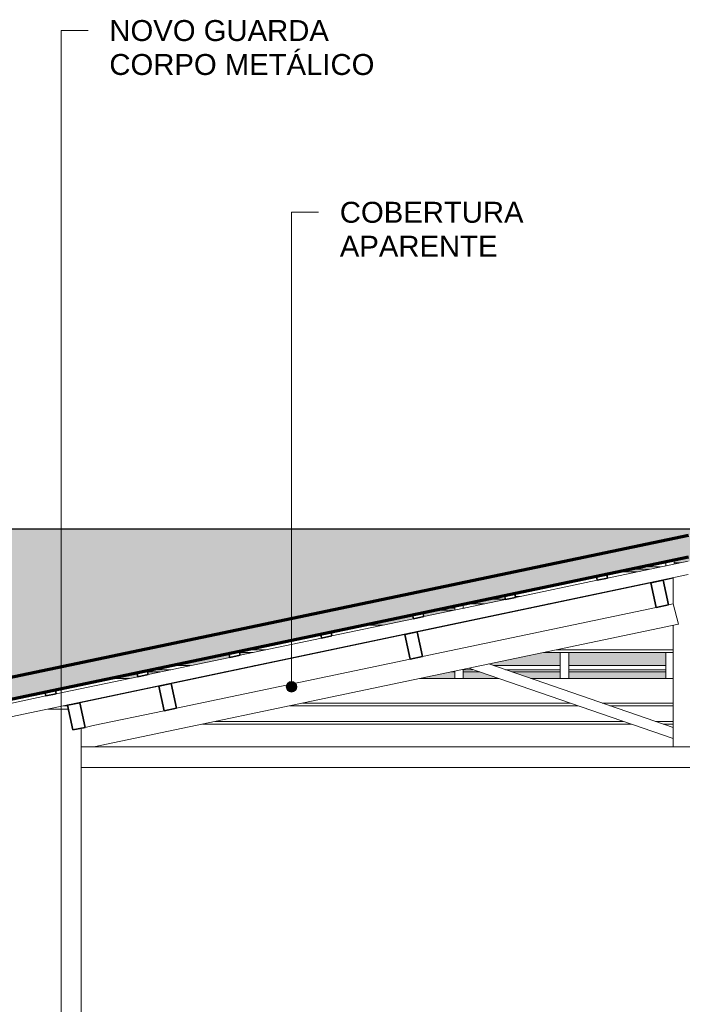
# Model space of a CAD drawing. Header units: millimetres. Extents: x -31894 to 53578, y -2162 to 8674.
# Tile 29 of 31: x 30544 to 33706, y 3919 to 8619. Entities that reach past the tile are written whole.
import ezdxf

# ---------------------------------------------------------------- set-up
doc = ezdxf.new("R2010")
doc.units = ezdxf.units.MM
for name, color, linetype, lineweight in [('A-GENM', 13, 'Continuous', 18), ('A-GLAZ-CWMG', 51, 'Continuous', 18), ('A-ROOF', 132, 'Continuous', 25), ('A-ROOF-PATT', 132, 'Continuous', 25), ('A-WALL', 113, 'Continuous', 18), ('G-ANNO-TEXT', 231, 'Continuous', 9)]:
    doc.layers.add(name, color=color, linetype=linetype, lineweight=lineweight)
doc.styles.add('Arial_3', font='arial.ttf', dxfattribs={"height": 100})

# ---------------------------------------------------------------- blocks, each defined once
blk = doc.blocks.new('Rectangular Mullion - 6x12 cm-3934083-CORTE B - MANTER _ CONSTRUIR')
at = {"layer": 'A-GLAZ-CWMG'}
for p, q in [((14404.8, 5728.7), (14502, 5728.7)), ((14808.6, 5728.7), (14818.4, 5728.7)), ((13817.2, 5598.7), (13883, 5598.7)), ((13943.6, 5611.5), (13846.4, 5611.5)), ((14189.5, 5598.7), (14199.4, 5598.7)), ((14259.9, 5611.5), (14250.1, 5611.5)), ((15269.8, 5598.7), (15886.8, 5598.7)), ((15886.8, 5611.5), (15330.4, 5611.5))]:
    blk.add_line(p, q, dxfattribs=at)
blk = doc.blocks.new('Rectangular Mullion - 6x12 cm-3934084-CORTE B - MANTER _ CONSTRUIR')
at = {"layer": 'A-GLAZ-CWMG'}
for p, q in [((15616.3, 5983.2), (15713.6, 5983.2)), ((14997.3, 5853.2), (15086.4, 5853.2)), ((15083.8, 5865.9), (15057.9, 5865.9)), ((15155.1, 5865.9), (15134.9, 5865.9)), ((15401.1, 5853.2), (15410.9, 5853.2)), ((15471.5, 5865.9), (15461.7, 5865.9))]:
    blk.add_line(p, q, dxfattribs=at)
blk = doc.blocks.new('Rectangular Mullion - 2x5 cm-4253628-CORTE B - MANTER _ CONSTRUIR')
at = {"layer": 'A-GLAZ-CWMG'}
for p, q in [((13378.9, 5505.5), (13439.1, 5505.5)), ((13489.6, 5516.1), (13392.4, 5516.1)), ((13485.4, 5535.7), (13582.7, 5535.7)), ((13745.6, 5505.5), (13755.5, 5505.5)), ((13806, 5516.1), (13796.1, 5516.1)), ((13889.2, 5535.7), (13899, 5535.7)), ((14825.9, 5505.5), (14845.4, 5505.5)), ((14933.2, 5516.1), (14885.4, 5516.1)), ((14885.4, 5505.5), (14964, 5505.5)), ((15030, 5535.7), (15348.9, 5535.7)), ((15348.9, 5516.1), (15086.8, 5516.1)), ((15117.6, 5505.5), (15348.9, 5505.5)), ((15388.9, 5535.7), (15852.3, 5535.7)), ((15852.3, 5516.1), (15388.9, 5516.1)), ((15388.9, 5505.5), (15852.3, 5505.5))]:
    blk.add_line(p, q, dxfattribs=at)
blk = doc.blocks.new('Rectangular Mullion - 2x5 cm-4253634-CORTE B - MANTER _ CONSTRUIR')
at = {"layer": 'A-GLAZ-CWMG', "lineweight": 35}
for p, q in [((12938.7, 5420.9), (12889.8, 5410.6)), ((12889.8, 5410.6), (12893.9, 5391)), ((12942.8, 5401.3), (12938.7, 5420.9)), ((12893.9, 5391), (12942.8, 5401.3))]:
    blk.add_line(p, q, dxfattribs=at)
blk = doc.blocks.new('Rectangular Mullion - 2x5 cm-4253649-CORTE B - MANTER _ CONSTRUIR')
at = {"layer": 'A-GLAZ-CWMG'}
for p, q in [((14887.6, 5830.1), (14984.8, 5830.1)), ((15291.4, 5830.1), (15301.2, 5830.1)), ((14744.1, 5800), (14841.3, 5800)), ((14845.4, 5810.6), (14794.6, 5810.6)), ((14891.8, 5810.6), (14885.4, 5810.6)), ((15147.8, 5800), (15157.7, 5800)), ((15208.1, 5810.6), (15198.3, 5810.6))]:
    blk.add_line(p, q, dxfattribs=at)
blk = doc.blocks.new('Rectangular Mullion - 2x5 cm-4253651-CORTE B - MANTER _ CONSTRUIR')
at = {"layer": 'A-GLAZ-CWMG'}
for p, q in [((15822.4, 6026.4), (15852.3, 6026.4)), ((15892.3, 6026.4), (15919.6, 6026.4)), ((15678.9, 5996.3), (15776.1, 5996.3)), ((15826.6, 6006.9), (15729.3, 6006.9))]:
    blk.add_line(p, q, dxfattribs=at)
blk = doc.blocks.new('Rectangular Mullion - 2x5 cm-4253688-CORTE B - MANTER _ CONSTRUIR')
at = {"layer": 'A-GLAZ-CWMG', "lineweight": 35}
for p, q in [((13377.3, 5513), (13328.4, 5502.7)), ((13328.4, 5502.7), (13332.5, 5483.1)), ((13381.4, 5493.4), (13377.3, 5513)), ((13332.5, 5483.1), (13381.4, 5493.4))]:
    blk.add_line(p, q, dxfattribs=at)
blk = doc.blocks.new('Rectangular Mullion - 2x5 cm-4253689-CORTE B - MANTER _ CONSTRUIR')
at = {"layer": 'A-GLAZ-CWMG', "lineweight": 35}
for p, q in [((13815.9, 5605.1), (13767, 5594.8)), ((13767, 5594.8), (13771.1, 5575.2)), ((13820, 5585.5), (13815.9, 5605.1)), ((13771.1, 5575.2), (13820, 5585.5))]:
    blk.add_line(p, q, dxfattribs=at)
blk = doc.blocks.new('Rectangular Mullion - 2x5 cm-3922801-CORTE B - MANTER _ CONSTRUIR')
at = {"layer": 'A-GLAZ-CWMG', "lineweight": 35}
for p, q in [((14254.5, 5697.2), (14205.5, 5686.9)), ((14258.6, 5677.6), (14254.5, 5697.2)), ((14205.5, 5686.9), (14209.6, 5667.3)), ((14209.6, 5667.3), (14258.6, 5677.6))]:
    blk.add_line(p, q, dxfattribs=at)
blk = doc.blocks.new('Rectangular Mullion - 2x5 cm-4253690-CORTE B - MANTER _ CONSTRUIR')
at = {"layer": 'A-GLAZ-CWMG', "lineweight": 35}
for p, q in [((14693, 5789.3), (14644.1, 5779)), ((14697.1, 5769.7), (14693, 5789.3)), ((14644.1, 5779), (14648.2, 5759.4)), ((14648.2, 5759.4), (14697.1, 5769.7))]:
    blk.add_line(p, q, dxfattribs=at)
blk = doc.blocks.new('Rectangular Mullion - 2x5 cm-4253691-CORTE B - MANTER _ CONSTRUIR')
at = {"layer": 'A-GLAZ-CWMG', "lineweight": 35}
for p, q in [((15131.6, 5881.4), (15082.7, 5871.1)), ((15135.7, 5861.8), (15131.6, 5881.4)), ((15082.7, 5871.1), (15086.8, 5851.5)), ((15086.8, 5851.5), (15135.7, 5861.8))]:
    blk.add_line(p, q, dxfattribs=at)
blk = doc.blocks.new('Rectangular Mullion - 2x5 cm-4253692-CORTE B - MANTER _ CONSTRUIR')
at = {"layer": 'A-GLAZ-CWMG', "lineweight": 35}
for p, q in [((15570.2, 5973.5), (15521.3, 5963.2)), ((15574.3, 5953.9), (15570.2, 5973.5)), ((15521.3, 5963.2), (15525.4, 5943.6)), ((15525.4, 5943.6), (15574.3, 5953.9))]:
    blk.add_line(p, q, dxfattribs=at)
blk = doc.blocks.new('Rectangular Mullion - 6x12 cm-3934015-CORTE B - MANTER _ CONSTRUIR')
at = {"layer": 'A-GLAZ-CWMG', "lineweight": 35}
for p, q in [((14665.9, 5696.7), (14607.2, 5684.4)), ((14690.6, 5579.3), (14665.9, 5696.7)), ((14607.2, 5684.4), (14631.8, 5566.9)), ((14631.8, 5566.9), (14690.6, 5579.3))]:
    blk.add_line(p, q, dxfattribs=at)
blk = doc.blocks.new('Rectangular Mullion - 6x12 cm 2-3933724-CORTE B - MANTER _ CONSTRUIR')
at = {"layer": 'A-GLAZ-CWMG'}
for p, q in [((15781.6, 5931), (14676.9, 5699)), ((15851.3, 5945.7), (15840.3, 5943.3))]:
    blk.add_line(p, q, dxfattribs=at)
blk = doc.blocks.new('Rectangular Mullion - 4x6_3-V10-CORTE B - MANTER _ CONSTRUIR')
at = {"layer": 'A-GLAZ-CWMG'}
for p, q in [((15852.3, 6032.7), (15852.3, 6012.3)), ((15892.3, 6020.7), (15892.3, 6041.1)), ((15852.3, 5474.3), (15852.3, 5598.7))]:
    blk.add_line(p, q, dxfattribs=at)
blk = doc.blocks.new('Rectangular Mullion - 4x6_3-V11-CORTE B - MANTER _ CONSTRUIR')
at = {"layer": 'A-GLAZ-CWMG'}
for p, q in [((15348.9, 5840.1), (15348.9, 5842.2)), ((15388.9, 5848.5), (15388.9, 5850.6)), ((15348.9, 5474.3), (15348.9, 5598.7)), ((15388.9, 5474.3), (15388.9, 5598.7))]:
    blk.add_line(p, q, dxfattribs=at)
blk = doc.blocks.new('Rectangular Mullion - 4x6_3-V12-CORTE B - MANTER _ CONSTRUIR')
at = {"layer": 'A-GLAZ-CWMG'}
for p, q in [((14885.4, 5809.2), (14885.4, 5829.7)), ((14845.4, 5800.8), (14845.4, 5821.3)), ((14845.4, 5734.4), (14845.4, 5736.5)), ((14885.4, 5742.8), (14885.4, 5744.9)), ((14845.4, 5474.3), (14845.4, 5509.6)), ((14885.4, 5474.3), (14885.4, 5518))]:
    blk.add_line(p, q, dxfattribs=at)
blk = doc.blocks.new('Rectangular Mullion - 4x6_3-3931220-CORTE B - MANTER _ CONSTRUIR')
at = {"layer": 'A-GLAZ-CWMG'}
for p, q in [((15574.3, 5953.9), (15959.6, 6034.8)), ((12517.2, 5247.6), (15959, 5970.3)), ((15135.7, 5861.8), (15525.4, 5943.6)), ((14697.1, 5769.7), (15086.8, 5851.5)), ((14258.6, 5677.6), (14648.2, 5759.4)), ((13820, 5585.5), (14209.6, 5667.3)), ((13381.4, 5493.4), (13771.1, 5575.2)), ((12942.8, 5401.3), (13332.5, 5483.1)), ((12504.3, 5309.2), (12893.9, 5391)), ((12517.2, 5247.6), (12504.3, 5309.2))]:
    blk.add_line(p, q, dxfattribs=at)
blk = doc.blocks.new('Rectangular Mullion - 6x12 cm-4082038-CORTE B - MANTER _ CONSTRUIR')
at = {"layer": 'A-GLAZ-CWMG'}
for p, q in [((13193.2, 5474.3), (13290.5, 5474.3)), ((13597, 5474.3), (13606.8, 5474.3)), ((14677.3, 5474.3), (15054.7, 5474.3)), ((15208.2, 5474.3), (15886.8, 5474.3)), ((12978, 5344.3), (12997.6, 5344.3)), ((13048.4, 5357), (13038.6, 5357)), ((14058.3, 5344.3), (15432.2, 5344.3)), ((15395.2, 5357), (14118.9, 5357)), ((15886.8, 5357), (15548.8, 5357)), ((15585.8, 5344.3), (15886.8, 5344.3))]:
    blk.add_line(p, q, dxfattribs=at)
blk = doc.blocks.new('Rectangular Mullion - 6x12 cm 2-3933760-CORTE B - MANTER _ CONSTRUIR')
at = {"layer": 'A-GLAZ-CWMG'}
for p, q in [((15886.8, 5953.1), (15851.3, 5945.7)), ((16039.4, 5862.5), (16036.8, 5862))]:
    blk.add_line(p, q, dxfattribs=at)
blk = doc.blocks.new('Rectangular Mullion - 6x12 cm-3934024-CORTE B - MANTER _ CONSTRUIR')
at = {"layer": 'A-GLAZ-CWMG', "lineweight": 35}
for p, q in [((15840.3, 5943.3), (15781.6, 5931)), ((15781.6, 5931), (15806.2, 5813.6)), ((15865, 5825.9), (15840.3, 5943.3)), ((15806.2, 5813.6), (15865, 5825.9))]:
    blk.add_line(p, q, dxfattribs=at)
blk = doc.blocks.new('Rectangular Mullion - 6x12 cm 2-4252870-CORTE B - MANTER _ CONSTRUIR')
at = {"layer": 'A-GLAZ-CWMG'}
for p, q in [((14676.9, 5699), (14665.9, 5696.7)), ((14607.2, 5684.4), (13502.5, 5452.4))]:
    blk.add_line(p, q, dxfattribs=at)
blk = doc.blocks.new('Rectangular Mullion - 6x12 cm-4252792-CORTE B - MANTER _ CONSTRUIR')
at = {"layer": 'A-GLAZ-CWMG', "lineweight": 35}
for p, q in [((13491.5, 5450.1), (13432.8, 5437.8)), ((13432.8, 5437.8), (13457.5, 5320.3)), ((13516.2, 5332.7), (13491.5, 5450.1)), ((13457.5, 5320.3), (13516.2, 5332.7))]:
    blk.add_line(p, q, dxfattribs=at)
blk = doc.blocks.new('tesoura6 - tesoura-4029236-CORTE B - MANTER _ CONSTRUIR')
at = {"layer": 'A-GENM'}
for p, q in [((15886.8, 5955.2), (15886.8, 5830.5)), ((16036.8, 5827.2), (16036.8, 5952.4)), ((15886.8, 5830.5), (15865, 5825.9)), ((15912.9, 5733.8), (15886.8, 5830.5)), ((15806.2, 5813.6), (14690.6, 5579.3)), ((16036.8, 5827.2), (16012.6, 5730.2)), ((16050.3, 5824.1), (16036.8, 5827.2)), ((17219.8, 5555.2), (16108.8, 5810.7)), ((13122.4, 5147.8), (15912.9, 5733.8)), ((15886.8, 5728.3), (15886.8, 5147.8)), ((16012.6, 5730.2), (18544.9, 5147.8)), ((16036.8, 5147.8), (16036.8, 5724.6)), ((14631.8, 5566.9), (13516.2, 5332.7)), ((14911.7, 5523.5), (15886.8, 5187.8)), ((15886.8, 5240.7), (15007.1, 5543.6)), ((16879.5, 5530.8), (16036.8, 5240.7)), ((16036.8, 5187.8), (16971.6, 5509.6)), ((18389.3, 5286.2), (17278.3, 5541.7)), ((13457.5, 5320.3), (13119.6, 5249.4)), ((18846.1, 5181.1), (18447.7, 5272.7)), ((15886.8, 5187.8), (15886.8, 5240.7)), ((16036.8, 5240.7), (16036.8, 5187.8)), ((13061.1, 5147.8), (13122.4, 5147.8)), ((18544.9, 5147.8), (13122.4, 5147.8)), ((15886.8, 5147.8), (16036.8, 5147.8)), ((18544.9, 5147.8), (18846.1, 5147.8))]:
    blk.add_line(p, q, dxfattribs=at)
blk = doc.blocks.new('Rectangular Mullion - 6x12 cm-4082041-CORTE B - MANTER _ CONSTRUIR')
at = {"layer": 'A-GLAZ-CWMG'}
for p, q in [((15649.7, 5269.4), (13701.7, 5269.4)), ((15886.8, 5269.4), (15803.3, 5269.4)), ((13641.1, 5256.7), (15686.6, 5256.7)), ((15840.2, 5256.7), (15886.8, 5256.7))]:
    blk.add_line(p, q, dxfattribs=at)
blk = doc.blocks.new('Rectangular Mullion - 6x12 cm 2-4252872-CORTE B - MANTER _ CONSTRUIR')
at = {"layer": 'A-GLAZ-CWMG'}
for p, q in [((13432.8, 5437.8), (13055.9, 5358.6)), ((13502.5, 5452.4), (13491.5, 5450.1)), ((13119.6, 5249.4), (13080.6, 5241.2))]:
    blk.add_line(p, q, dxfattribs=at)
blk = doc.blocks.new('Rectangular Mullion - 6x12 cm-4252868-CORTE B - MANTER _ CONSTRUIR')
at = {"layer": 'A-GLAZ-CWMG', "lineweight": 35}
for p, q in [((13055.9, 5358.6), (12997.2, 5346.3)), ((13080.6, 5241.2), (13055.9, 5358.6)), ((12997.2, 5346.3), (13021.8, 5228.8)), ((13021.8, 5228.8), (13080.6, 5241.2))]:
    blk.add_line(p, q, dxfattribs=at)

msp = doc.modelspace()

# ---------------------------------------------------------------- hatches: boundary and pattern name
at = {"layer": 'A-ROOF-PATT', "lineweight": 18}
h = msp.add_hatch(color=171, dxfattribs=at)
h.paths.add_polyline_path([(36894.82, 5328.7), (36899.165, 5328.7), (36921.361, 5425.206), (33736.385, 6157.751), (30247.387, 5425.061), (30267.609, 5328.765), (30275.41, 5328.765), (33735.409, 6055.365), (36836.743, 5342.058)], flags=0)
h.paths.add_polyline_path([(24848.211, 5328.765), (24851.262, 5328.765), (24875.336, 5425.061), (19743.272, 6708.077), (14991.361, 5425.061), (15017.361, 5328.765), (15018.341, 5328.765), (19744.24, 6604.758), (24833.979, 5332.323)], flags=0)
at = {"layer": 'A-ROOF-PATT'}
h = msp.add_hatch(color=9, dxfattribs=at)
h.paths.add_polyline_path([(15476.926, 5431.887), (15749.665, 5505.526), (15745.402, 5505.526), (15745.402, 5525.072), (15400.273, 5431.887), (15440.985, 5431.887)], flags=0)
h.paths.add_polyline_path([(24183.637, 5474.313), (24266.019, 5474.313), (24141.166, 5505.526), (24058.783, 5505.526)], flags=0)
h.paths.add_polyline_path([(30968.495, 5474.313), (31065.716, 5474.313), (31107.734, 5483.137), (31103.628, 5502.691)], flags=0)
h.paths.add_polyline_path([(31382.086, 5474.313), (31530.721, 5505.526), (31520.895, 5505.526), (31372.259, 5474.313)], flags=0)
h.paths.add_polyline_path([(32452.555, 5474.313), (32620.608, 5474.313), (32620.608, 5505.526), (32601.191, 5505.526), (32476.837, 5479.412)], flags=0)
h.paths.add_polyline_path([(36261.721, 5474.313), (36126.011, 5505.526), (36036.239, 5505.526), (36171.95, 5474.313)], flags=0)
h.paths.add_polyline_path([(32660.608, 5474.313), (32829.903, 5474.313), (32739.253, 5505.526), (32660.608, 5505.526)], flags=0)
h.paths.add_polyline_path([(32983.481, 5474.313), (33124.101, 5474.313), (33124.101, 5505.526), (32892.83, 5505.526)], flags=0)
h.paths.add_polyline_path([(23439.27, 5474.313), (23464.662, 5474.313), (23412.747, 5487.291), (23410.166, 5476.967), (23420.783, 5474.313)], flags=0)
h.paths.add_polyline_path([(23008.472, 5474.313), (22883.618, 5505.526), (22590.741, 5505.526), (22590.741, 5474.313), (22978.235, 5474.313)], flags=0)
h.paths.add_polyline_path([(16863.065, 5474.313), (17012.314, 5474.313), (17012.314, 5505.526), (16843.093, 5505.526), (16727.487, 5474.313), (16831.006, 5474.313)], flags=0)
h.paths.add_polyline_path([(17052.314, 5474.313), (17515.808, 5474.313), (17515.808, 5505.526), (17052.314, 5505.526), (17052.314, 5497.715)], flags=0)
h.paths.add_polyline_path([(33164.101, 5474.313), (33627.594, 5474.313), (33627.594, 5505.526), (33164.101, 5505.526)], flags=0)
h.paths.add_polyline_path([(22550.741, 5474.313), (22550.741, 5505.526), (22087.248, 5505.526), (22087.248, 5474.313), (22088.335, 5474.313)], flags=0)
h.paths.add_polyline_path([(22047.248, 5474.313), (22047.248, 5505.526), (21583.754, 5505.526), (21583.754, 5474.313)], flags=0)
h.paths.add_polyline_path([(21543.754, 5474.313), (21543.754, 5505.526), (21080.261, 5505.526), (21080.261, 5474.313), (21510.304, 5474.313)], flags=0)
h.paths.add_polyline_path([(21040.261, 5474.313), (21040.261, 5505.526), (20741.818, 5505.526), (20651.167, 5474.313), (20932.274, 5474.313)], flags=0)
h.paths.add_polyline_path([(17555.808, 5474.313), (18019.301, 5474.313), (18019.301, 5505.526), (17555.808, 5505.526)], flags=0)
h.paths.add_polyline_path([(33812.065, 5474.313), (34131.088, 5474.313), (34131.088, 5505.526), (33812.065, 5505.526)], flags=0)
h.paths.add_polyline_path([(20497.59, 5474.313), (20536.768, 5487.803), (20536.768, 5505.526), (20073.274, 5505.526), (20073.274, 5474.313), (20354.244, 5474.313)], flags=0)
h.paths.add_polyline_path([(18522.794, 5474.313), (18522.794, 5505.526), (18059.301, 5505.526), (18059.301, 5474.313)], flags=0)
h.paths.add_polyline_path([(34171.088, 5474.313), (34490.649, 5474.313), (34581.3, 5505.526), (34171.088, 5505.526)], flags=0)
h.paths.add_polyline_path([(18562.794, 5474.313), (18836.843, 5474.313), (18746.193, 5505.526), (18562.794, 5505.526)], flags=0)
h.paths.add_polyline_path([(34746.808, 5474.313), (34900.38, 5474.313), (34764.67, 5505.526), (34734.878, 5505.526), (34644.227, 5474.313)], flags=0)
h.paths.add_polyline_path([(20033.274, 5474.313), (20033.274, 5505.526), (19819.005, 5505.526), (19819.005, 5474.313)], flags=0)
h.paths.add_polyline_path([(35346.515, 5474.313), (35390.049, 5474.313), (35254.339, 5505.526), (35210.804, 5505.526)], flags=0)
h.paths.add_polyline_path([(19669.005, 5474.313), (19669.005, 5505.526), (19569.781, 5505.526), (19569.781, 5474.313)], flags=0)
h.paths.add_polyline_path([(18990.421, 5474.313), (19026.288, 5474.313), (19026.288, 5505.526), (18899.771, 5505.526)], flags=0)
h.paths.add_polyline_path([(19529.781, 5474.313), (19529.781, 5505.526), (19066.288, 5505.526), (19066.288, 5474.313), (19198.183, 5474.313)], flags=0)
h.paths.add_polyline_path([(23351.957, 5491.519), (23354.538, 5501.844), (23339.808, 5505.526), (23295.929, 5505.526)], flags=0)
h.paths.add_polyline_path([(31156.667, 5493.412), (31214.351, 5505.526), (31154.123, 5505.526)], flags=0)
h.paths.add_polyline_path([(20576.768, 5501.576), (20588.24, 5505.526), (20576.768, 5505.526)], flags=0)
h.paths.add_polyline_path([(33124.101, 5535.672), (33124.101, 5598.743), (33045.082, 5598.743), (32782.346, 5543.569), (32805.279, 5535.672), (33070.913, 5535.672)], flags=0)
h.paths.add_polyline_path([(23219.223, 5535.672), (22966.939, 5598.743), (22923.06, 5598.743), (23175.344, 5535.672)], flags=0)
h.paths.add_polyline_path([(22550.741, 5535.672), (22550.741, 5588.746), (22510.75, 5598.743), (22087.248, 5598.743), (22087.248, 5535.672), (22088.335, 5535.672)], flags=0)
h.paths.add_polyline_path([(35961.065, 5535.672), (35976.571, 5535.672), (35977.462, 5539.547), (35720.719, 5598.743), (35676.361, 5598.743), (35676.361, 5588.298), (35905.168, 5535.672)], flags=0)
h.paths.add_polyline_path([(22047.248, 5535.672), (22047.248, 5598.743), (21583.754, 5598.743), (21583.754, 5535.672)], flags=0)
h.paths.add_polyline_path([(21543.754, 5535.672), (21543.754, 5598.743), (21080.261, 5598.743), (21080.261, 5535.672), (21510.304, 5535.672)], flags=0)
h.paths.add_polyline_path([(16954.746, 5535.672), (17012.314, 5535.672), (17012.314, 5551.216)], flags=0)
h.paths.add_polyline_path([(17359.265, 5535.672), (17515.808, 5535.672), (17515.808, 5598.743), (17188.341, 5598.743), (17052.314, 5562.016), (17052.314, 5535.672)], flags=0)
h.paths.add_polyline_path([(22763.033, 5535.672), (22590.741, 5578.746), (22590.741, 5535.672), (22666.365, 5535.672)], flags=0)
h.paths.add_polyline_path([(15861.318, 5535.672), (15968.729, 5564.673), (15963.521, 5583.963), (15784.665, 5535.672), (15841.507, 5535.672)], flags=0)
h.paths.add_polyline_path([(21040.261, 5535.672), (21040.261, 5598.743), (21012.54, 5598.743), (20829.369, 5535.672), (20932.274, 5535.672)], flags=0)
h.paths.add_polyline_path([(20654.291, 5535.672), (20675.791, 5535.672), (20858.962, 5598.743), (20576.768, 5598.743), (20576.768, 5535.672)], flags=0)
h.paths.add_polyline_path([(20536.768, 5535.672), (20536.768, 5598.743), (20073.274, 5598.743), (20073.274, 5535.672), (20354.244, 5535.672)], flags=0)
h.paths.add_polyline_path([(33164.101, 5535.672), (33627.594, 5535.672), (33627.594, 5598.743), (33164.101, 5598.743), (33164.101, 5543.569)], flags=0)
h.paths.add_polyline_path([(33812.065, 5535.672), (34131.088, 5535.672), (34131.088, 5598.743), (33812.065, 5598.743), (33812.065, 5595.92)], flags=0)
h.paths.add_polyline_path([(17555.808, 5535.672), (18019.301, 5535.672), (18019.301, 5598.743), (17555.808, 5598.743), (17555.808, 5559.977)], flags=0)
h.paths.add_polyline_path([(34171.088, 5535.672), (34633.599, 5535.672), (34359.378, 5598.743), (34171.088, 5598.743), (34171.088, 5595.92)], flags=0)
h.paths.add_polyline_path([(20033.274, 5535.672), (20033.274, 5598.743), (19819.005, 5598.743), (19819.005, 5535.672)], flags=0)
h.paths.add_polyline_path([(18522.794, 5535.672), (18522.794, 5582.448), (18475.471, 5598.743), (18059.301, 5598.743), (18059.301, 5535.672)], flags=0)
h.paths.add_polyline_path([(31664.449, 5535.672), (31674.275, 5535.672), (31974.612, 5598.743), (31964.786, 5598.743), (31914.852, 5588.257)], flags=0)
h.paths.add_polyline_path([(18562.794, 5535.672), (18658.642, 5535.672), (18562.794, 5568.675)], flags=0)
h.paths.add_polyline_path([(19669.005, 5535.672), (19669.005, 5598.743), (19569.781, 5598.743), (19569.781, 5535.672)], flags=0)
h.paths.add_polyline_path([(24020.581, 5535.672), (23959.904, 5550.842), (23956.111, 5535.672), (23995.929, 5535.672)], flags=0)
h.paths.add_polyline_path([(31336.822, 5535.672), (31357.905, 5535.672), (31546.309, 5575.237), (31542.203, 5594.791), (31260.684, 5535.672), (31277.791, 5535.672)], flags=0)
h.paths.add_polyline_path([(19529.781, 5535.672), (19529.781, 5598.743), (19066.288, 5598.743), (19066.288, 5535.672), (19198.183, 5535.672)], flags=0)
h.paths.add_polyline_path([(35123.268, 5535.672), (35055.693, 5551.215), (35053.506, 5541.705), (35080.404, 5535.672)], flags=0)
h.paths.add_polyline_path([(18812.219, 5535.672), (19026.288, 5535.672), (19026.288, 5598.743), (18629.048, 5598.743)], flags=0)
h.paths.add_polyline_path([(23906.551, 5543.584), (23911.397, 5562.968), (23768.297, 5598.743), (23685.914, 5598.743), (23906.546, 5543.586)], flags=0)
h.paths.add_polyline_path([(34995.033, 5555.154), (34997.22, 5564.664), (34849.047, 5598.743), (34805.512, 5598.743), (34905.44, 5575.76)], flags=0)
h.paths.add_polyline_path([(16017.001, 5577.707), (16441.319, 5692.273), (16436.111, 5711.563), (16011.792, 5596.997)], flags=0)
h.paths.add_polyline_path([(31595.242, 5585.513), (31658.242, 5598.743), (31592.464, 5598.743)], flags=0)
h.paths.add_polyline_path([(16489.59, 5705.306), (16840.257, 5799.986), (16835.994, 5799.986), (16835.994, 5819.531), (16484.382, 5724.596), (16484.982, 5722.376)], flags=0)
h.paths.add_polyline_path([(19569.781, 5728.736), (19669.005, 5728.736), (19669.005, 5799.986), (19569.781, 5799.986), (19569.781, 5750.301)], flags=0)
h.paths.add_polyline_path([(19529.781, 5728.736), (19529.781, 5799.986), (19066.288, 5799.986), (19066.288, 5728.736), (19198.183, 5728.736)], flags=0)
h.paths.add_polyline_path([(18059.301, 5728.736), (18097.943, 5728.736), (18059.301, 5742.042)], flags=0)
h.paths.add_polyline_path([(34283.86, 5728.736), (34171.088, 5754.674), (34171.088, 5744.661), (34240.325, 5728.736)], flags=0)
h.paths.add_polyline_path([(18019.301, 5728.736), (18019.301, 5755.815), (17909.771, 5793.529), (17669.797, 5728.736), (17909.771, 5728.736)], flags=0)
h.paths.add_polyline_path([(19819.005, 5728.736), (20033.274, 5728.736), (20033.274, 5799.986), (19819.005, 5799.986), (19819.005, 5750.301)], flags=0)
h.paths.add_polyline_path([(32180.036, 5728.736), (32277.257, 5728.736), (32423.46, 5759.439), (32419.353, 5778.993), (32282.724, 5750.301)], flags=0)
h.paths.add_polyline_path([(23244.396, 5728.736), (23248.325, 5728.736), (23023.09, 5785.045), (23018.318, 5765.642), (23165.942, 5728.736)], flags=0)
h.paths.add_polyline_path([(20073.274, 5728.736), (20536.768, 5728.736), (20536.768, 5799.986), (20073.274, 5799.986), (20073.274, 5750.301)], flags=0)
h.paths.add_polyline_path([(18251.521, 5728.736), (18522.794, 5728.736), (18522.794, 5799.986), (18059.301, 5799.986), (18059.301, 5794.923), (18188.893, 5750.301)], flags=0)
h.paths.add_polyline_path([(20576.768, 5728.736), (21040.261, 5728.736), (21040.261, 5799.986), (20576.768, 5799.986), (20576.768, 5750.301)], flags=0)
h.paths.add_polyline_path([(21510.304, 5728.736), (21543.754, 5728.736), (21543.754, 5781.655), (21390.067, 5728.736)], flags=0)
h.paths.add_polyline_path([(21583.754, 5728.736), (21990.778, 5728.736), (21705.779, 5799.986), (21596.991, 5799.986), (21583.754, 5795.428), (21583.754, 5750.301)], flags=0)
h.paths.add_polyline_path([(18562.794, 5728.736), (19026.288, 5728.736), (19026.288, 5799.986), (18562.794, 5799.986), (18562.794, 5739.258)], flags=0)
h.paths.add_polyline_path([(35155.532, 5728.736), (34845.751, 5799.986), (34755.979, 5799.986), (35056.539, 5730.857), (35061.142, 5750.301), (35109.746, 5739.122), (35107.357, 5728.736), (35109.746, 5728.736)], flags=0)
h.paths.add_polyline_path([(21080.261, 5728.736), (21236.49, 5728.736), (21443.414, 5799.986), (21080.261, 5799.986), (21080.261, 5750.301)], flags=0)
h.paths.add_polyline_path([(32593.627, 5728.736), (32620.608, 5734.402), (32620.608, 5736.466), (32583.801, 5728.736)], flags=0)
h.paths.add_polyline_path([(22403.088, 5728.736), (22446.967, 5728.736), (22248.576, 5778.334), (22245.995, 5768.01), (22316.831, 5750.301)], flags=0)
h.paths.add_polyline_path([(32660.608, 5742.802), (32932.911, 5799.986), (32923.085, 5799.986), (32660.608, 5744.866)], flags=0)
h.paths.add_polyline_path([(34131.088, 5753.861), (34131.088, 5763.874), (33974.079, 5799.986), (33930.544, 5799.986)], flags=0)
h.paths.add_polyline_path([(32472.392, 5769.715), (32616.541, 5799.986), (32519.32, 5799.986), (32468.286, 5789.269)], flags=0)
h.paths.add_polyline_path([(22969.736, 5777.788), (22974.582, 5797.172), (22963.326, 5799.986), (22880.944, 5799.986), (22969.732, 5777.789)], flags=0)
h.paths.add_polyline_path([(22187.786, 5782.562), (22190.367, 5792.886), (22161.969, 5799.986), (22118.09, 5799.986)], flags=0)
h.paths.add_polyline_path([(21997.504, 5830.132), (22041.383, 5830.132), (21949.245, 5853.167), (21905.366, 5853.167), (21960.54, 5839.373)], flags=0)
h.paths.add_polyline_path([(19819.005, 5830.132), (20033.274, 5830.132), (20033.274, 5853.167), (19819.005, 5853.167), (19819.005, 5839.842)], flags=0)
h.paths.add_polyline_path([(20073.274, 5830.132), (20536.768, 5830.132), (20536.768, 5853.167), (20073.274, 5853.167)], flags=0)
h.paths.add_polyline_path([(21530.965, 5830.132), (21543.754, 5834.536), (21543.754, 5840.492), (21493.055, 5853.167), (21080.261, 5853.167), (21080.261, 5830.132)], flags=0)
h.paths.add_polyline_path([(22760.358, 5830.132), (22842.741, 5830.132), (22750.602, 5853.167), (22668.22, 5853.167)], flags=0)
h.paths.add_polyline_path([(21040.261, 5830.132), (21040.261, 5853.167), (20576.768, 5853.167), (20576.768, 5830.132), (20932.274, 5830.132)], flags=0)
h.paths.add_polyline_path([(32760.095, 5830.132), (32862.035, 5851.54), (32861.693, 5853.167), (32772.563, 5853.167), (32662.874, 5830.132)], flags=0)
h.paths.add_polyline_path([(33812.065, 5830.132), (33826.947, 5830.132), (33827.754, 5833.641), (33812.065, 5837.249)], flags=0)
h.paths.add_polyline_path([(34714.68, 5830.132), (34651.523, 5844.513), (34648.216, 5830.132), (34651.523, 5830.132)], flags=0)
h.paths.add_polyline_path([(18522.794, 5830.132), (18522.794, 5853.167), (18130.651, 5853.167), (18059.301, 5833.902), (18059.301, 5830.132)], flags=0)
h.paths.add_polyline_path([(18562.794, 5830.132), (19026.288, 5830.132), (19026.288, 5853.167), (18562.794, 5853.167), (18562.794, 5851.671)], flags=0)
h.paths.add_polyline_path([(16875.257, 5830.132), (16911.139, 5830.132), (16908.701, 5839.162)], flags=0)
h.paths.add_polyline_path([(19413.459, 5830.132), (19529.781, 5830.132), (19529.781, 5853.167), (19066.288, 5853.167), (19066.288, 5830.132)], flags=0)
h.paths.add_polyline_path([(19569.781, 5830.132), (19669.005, 5830.132), (19669.005, 5853.167), (19569.781, 5853.167), (19569.781, 5846.832)], flags=0)
h.paths.add_polyline_path([(33076.465, 5830.132), (33124.101, 5840.136), (33124.101, 5842.2), (33066.638, 5830.132)], flags=0)
h.paths.add_polyline_path([(16962.18, 5832.905), (17012.314, 5846.441), (17012.314, 5853.012), (17036.651, 5853.012), (17386.499, 5947.471), (17381.29, 5966.761), (16956.972, 5852.195)], flags=0)
h.paths.add_polyline_path([(34598.317, 5836.248), (34602.208, 5853.167), (34524.757, 5853.167), (34598.313, 5836.249)], flags=0)
h.paths.add_polyline_path([(33164.101, 5848.536), (33186.153, 5853.167), (33176.327, 5853.167), (33164.101, 5850.6)], flags=0)
h.paths.add_polyline_path([(17434.77, 5960.505), (17515.808, 5982.385), (17515.808, 5988.956), (17540.144, 5988.956), (17567.319, 5996.293), (17563.056, 5996.293), (17563.056, 6015.838), (17429.562, 5979.795), (17430.371, 5976.799)], flags=0)
h.paths.add_polyline_path([(18715.626, 5983.16), (19026.288, 5983.16), (19026.288, 5996.293), (18660.746, 5996.293), (18612.107, 5983.16), (18668.436, 5983.16)], flags=0)
h.paths.add_polyline_path([(19610.746, 5983.16), (19669.005, 5983.16), (19669.005, 5996.293), (19569.781, 5996.293), (19569.781, 5983.16)], flags=0)
h.paths.add_polyline_path([(33391.577, 5983.16), (33488.798, 5983.16), (33551.334, 5996.293), (33454.113, 5996.293)], flags=0)
h.paths.add_polyline_path([(19819.005, 5983.16), (20033.274, 5983.16), (20033.274, 5996.293), (19819.005, 5996.293)], flags=0)
h.paths.add_polyline_path([(19529.781, 5983.16), (19529.781, 5996.293), (19066.288, 5996.293), (19066.288, 5983.16)], flags=0)
h.paths.add_polyline_path([(20845.93, 5983.16), (20973.083, 5983.16), (20920.553, 5996.293), (20576.768, 5996.293), (20576.768, 5983.16)], flags=0)
h.paths.add_polyline_path([(22148.248, 5983.16), (22230.63, 5983.16), (22178.1, 5996.293), (22095.717, 5996.293)], flags=0)
h.paths.add_polyline_path([(20073.274, 5983.16), (20536.768, 5983.16), (20536.768, 5996.293), (20073.274, 5996.293)], flags=0)
h.paths.add_polyline_path([(34049.342, 5983.16), (33992.244, 5996.293), (33902.472, 5996.293), (33959.57, 5983.16)], flags=0)
h.paths.add_polyline_path([(33627.594, 6026.439), (33627.594, 6032.724), (33597.667, 6026.439), (33609.159, 6026.439)], flags=0)
h.paths.add_polyline_path([(33694.888, 6026.439), (33735.409, 6034.717), (33771.401, 6026.439), (33861.173, 6026.439), (33734.268, 6055.125), (33667.594, 6041.124), (33667.594, 6026.439)], flags=0)
h.paths.add_polyline_path([(17602.319, 6026.439), (17678.972, 6026.439), (17859.089, 6075.071), (17853.88, 6094.361), (17726.126, 6059.867)], flags=0)
h.paths.add_polyline_path([(22036.534, 6026.439), (22037.768, 6031.376), (21707.306, 6113.951), (21707.306, 6094.446), (21703.104, 6094.446), (21975.132, 6026.439), (22032.917, 6026.439)], flags=0)
h.paths.add_polyline_path([(20536.768, 6026.439), (20536.768, 6092.239), (20527.94, 6094.446), (20073.274, 6094.446), (20073.274, 6026.439)], flags=0)
h.paths.add_polyline_path([(19888.413, 6026.439), (20033.274, 6026.439), (20033.274, 6094.446), (19819.005, 6094.446), (19819.005, 6026.439), (19842.654, 6026.439)], flags=0)
h.paths.add_polyline_path([(20576.768, 6026.439), (20799.968, 6026.439), (20576.768, 6082.239)], flags=0)
h.paths.add_polyline_path([(19657.936, 6026.439), (19669.005, 6026.439), (19669.005, 6094.446), (19569.781, 6094.446), (19569.781, 6026.439), (19610.746, 6026.439)], flags=0)
h.paths.add_polyline_path([(19026.288, 6026.439), (19026.288, 6094.446), (19024.277, 6094.446), (18772.399, 6026.439)], flags=0)
h.paths.add_polyline_path([(19066.288, 6026.439), (19529.781, 6026.439), (19529.781, 6094.446), (19066.288, 6094.446)], flags=0)
h.paths.add_polyline_path([(17907.36, 6088.104), (17930.849, 6094.446), (17926.586, 6094.446), (17926.438, 6113.951), (17902.152, 6107.394), (17905.648, 6094.446)], flags=0)
h.paths.add_polyline_path([(18019.301, 6124.592), (18019.301, 6124.899), (18043.638, 6124.899), (18331.679, 6202.67), (18326.47, 6221.96), (17965.849, 6124.592)], flags=0)
h.paths.add_polyline_path([(21664.902, 6124.592), (21617.868, 6136.351), (21614.929, 6124.592), (21617.868, 6124.592)], flags=0)
h.paths.add_polyline_path([(21563.754, 6130.354), (21564.83, 6130.354), (21569.361, 6148.477), (21149.461, 6253.452), (21144.69, 6234.049), (21559.473, 6130.354)], flags=0)
h.paths.add_polyline_path([(18379.95, 6215.703), (18522.794, 6254.271), (18522.794, 6260.842), (18547.131, 6260.842), (18804.268, 6330.269), (18799.06, 6349.559), (18374.742, 6234.993), (18375.76, 6231.223)], flags=0)
h.paths.add_polyline_path([(19842.654, 6237.584), (19955.389, 6237.584), (19819.005, 6271.679), (19819.005, 6237.584)], flags=0)
h.paths.add_polyline_path([(19657.936, 6237.584), (19669.005, 6237.584), (19669.005, 6268.523), (19569.781, 6241.732), (19569.781, 6237.584), (19610.746, 6237.584)], flags=0)
h.paths.add_polyline_path([(21096.108, 6246.195), (21100.954, 6265.579), (20681.054, 6370.554), (20676.283, 6351.151), (21055.98, 6256.227), (21080.261, 6256.227), (21080.261, 6250.157), (21096.103, 6246.196)], flags=0)
h.paths.add_polyline_path([(18852.54, 6343.302), (19026.288, 6390.214), (19026.288, 6396.785), (19050.624, 6396.785), (19276.858, 6457.868), (19271.65, 6477.158), (18847.332, 6362.592), (18851.594, 6346.804)], flags=0)
h.paths.add_polyline_path([(20627.701, 6363.297), (20632.547, 6382.681), (20212.647, 6487.656), (20207.876, 6468.253), (20552.487, 6382.1), (20576.768, 6382.1), (20576.768, 6376.03), (20627.696, 6363.298)], flags=0)
h.paths.add_polyline_path([(19325.13, 6470.902), (19529.781, 6526.157), (19529.781, 6532.728), (19554.118, 6532.728), (19738.686, 6582.562), (19739.389, 6585.375), (19744.433, 6584.114), (19749.479, 6585.375), (19750.209, 6582.67), (20048.993, 6507.974), (20073.274, 6507.974), (20073.274, 6501.903), (20159.294, 6480.399), (20164.14, 6499.783), (19743.272, 6604.496), (19319.921, 6490.192), (19321.938, 6482.722)], flags=0)
msp.add_hatch(color=9, dxfattribs=at).paths.add_polyline_path([(26712.578, 5425.061), (30247.387, 5425.061), (33885.785, 6189.125), (21819.082, 6189.125), (24875.336, 5425.061), (26134.548, 5425.061)], flags=0)
at = {"layer": 'G-ANNO-TEXT'}
h = msp.add_hatch(color=250, dxfattribs=at)
edge = h.paths.add_edge_path(flags=0)
edge.add_arc((31841.19, 5434.777), 25, 0, 360)

# ---------------------------------------------------------------- linework, layer by layer
at = {"layer": 'A-ROOF', "color": 5}
msp.add_line((21819.082, 6189.125), (33885.785, 6189.125), dxfattribs=at)
at = {"layer": 'A-ROOF', "color": 7, "lineweight": 70}
for p, q in [((33736.385, 6157.751), (30247.387, 5425.061)), ((30275.41, 5328.765), (33735.409, 6055.365))]:
    msp.add_line(p, q, dxfattribs=at)
at = {"layer": 'A-WALL'}
for p, q in [((30678.865, 5328.7), (30776.112, 5328.7)), ((30836.361, 5237.093), (30836.361, 1030)), ((36621.361, 5048.7), (30836.361, 5048.7))]:
    msp.add_line(p, q, dxfattribs=at)
at = {"layer": 'G-ANNO-TEXT', "color": 250}
for p, q in [((30741.19, 8567.712), (30870.149, 8567.712)), ((30741.19, 1919.87), (30741.19, 8567.712)), ((31841.19, 7700.062), (31970.149, 7700.062)), ((31841.19, 5434.777), (31841.19, 7700.062))]:
    msp.add_line(p, q, dxfattribs=at)
msp.add_circle((31841.19, 5434.777), 25, dxfattribs=at)

# ---------------------------------------------------------------- block references
at = {"layer": 'A-GENM'}
msp.add_blockref('tesoura6 - tesoura-4029236-CORTE B - MANTER _ CONSTRUIR', (17775.246, 0), dxfattribs=at)
at = {"layer": 'A-GLAZ-CWMG'}
for name in ['Rectangular Mullion - 2x5 cm-4253651-CORTE B - MANTER _ CONSTRUIR', 'Rectangular Mullion - 4x6_3-3931220-CORTE B - MANTER _ CONSTRUIR', 'Rectangular Mullion - 4x6_3-V10-CORTE B - MANTER _ CONSTRUIR', 'Rectangular Mullion - 6x12 cm-3934084-CORTE B - MANTER _ CONSTRUIR', 'Rectangular Mullion - 2x5 cm-4253692-CORTE B - MANTER _ CONSTRUIR', 'Rectangular Mullion - 6x12 cm 2-3933724-CORTE B - MANTER _ CONSTRUIR', 'Rectangular Mullion - 6x12 cm-3934024-CORTE B - MANTER _ CONSTRUIR', 'Rectangular Mullion - 6x12 cm 2-3933760-CORTE B - MANTER _ CONSTRUIR', 'Rectangular Mullion - 2x5 cm-4253691-CORTE B - MANTER _ CONSTRUIR', 'Rectangular Mullion - 2x5 cm-4253649-CORTE B - MANTER _ CONSTRUIR', 'Rectangular Mullion - 4x6_3-V12-CORTE B - MANTER _ CONSTRUIR', 'Rectangular Mullion - 4x6_3-V11-CORTE B - MANTER _ CONSTRUIR', 'Rectangular Mullion - 2x5 cm-4253690-CORTE B - MANTER _ CONSTRUIR', 'Rectangular Mullion - 6x12 cm-3934083-CORTE B - MANTER _ CONSTRUIR', 'Rectangular Mullion - 6x12 cm 2-4252870-CORTE B - MANTER _ CONSTRUIR', 'Rectangular Mullion - 2x5 cm-3922801-CORTE B - MANTER _ CONSTRUIR', 'Rectangular Mullion - 6x12 cm-3934015-CORTE B - MANTER _ CONSTRUIR', 'Rectangular Mullion - 2x5 cm-4253689-CORTE B - MANTER _ CONSTRUIR', 'Rectangular Mullion - 2x5 cm-4253628-CORTE B - MANTER _ CONSTRUIR', 'Rectangular Mullion - 2x5 cm-4253688-CORTE B - MANTER _ CONSTRUIR', 'Rectangular Mullion - 6x12 cm-4082038-CORTE B - MANTER _ CONSTRUIR', 'Rectangular Mullion - 2x5 cm-4253634-CORTE B - MANTER _ CONSTRUIR', 'Rectangular Mullion - 6x12 cm 2-4252872-CORTE B - MANTER _ CONSTRUIR', 'Rectangular Mullion - 6x12 cm-4252792-CORTE B - MANTER _ CONSTRUIR', 'Rectangular Mullion - 6x12 cm-4082041-CORTE B - MANTER _ CONSTRUIR', 'Rectangular Mullion - 6x12 cm-4252868-CORTE B - MANTER _ CONSTRUIR']:
    msp.add_blockref(name, (17775.246, 0), dxfattribs=at)

# ---------------------------------------------------------------- texts
at = {"layer": 'G-ANNO-TEXT', "color": 7, "char_height": 100, "attachment_point": 1, "style": 'Arial_3'}
for s, insert, width in [('NOVO GUARDA ', (30971.749, 8617.712), 1338.81813), ('CORPO METÁLICO', (30971.749, 8455.655), 1555.27375), ('COBERTURA ', (32071.749, 7750.062), 1130.37937), ('APARENTE', (32071.749, 7588.004), 933.96594)]:
    msp.add_mtext(s, dxfattribs=dict(at, insert=insert, width=width))

doc.saveas('drawing.dxf')
